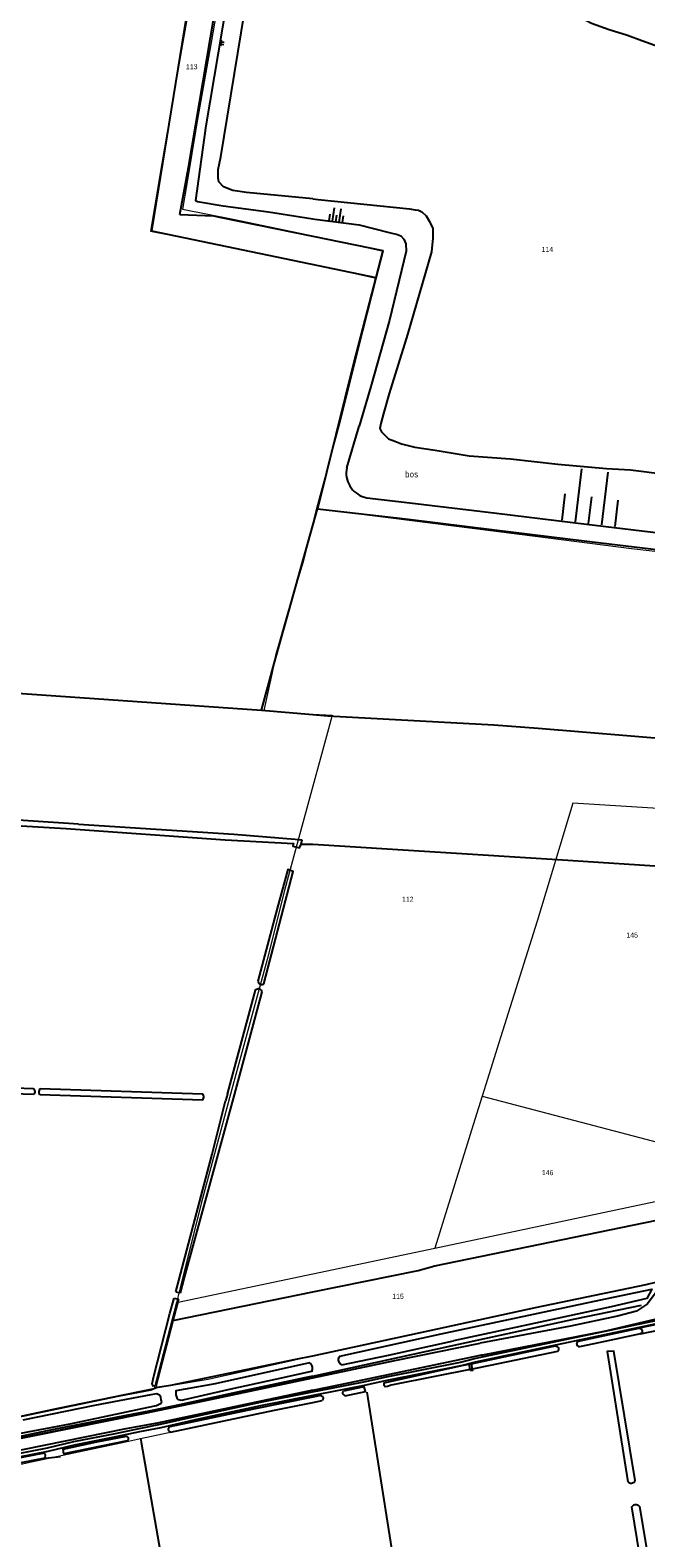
# Model space of a CAD drawing. Header units: metres. Extents: x 233829 to 239427, y 444283 to 448222.
# Tile 143 of 171: x 237899 to 238120, y 446230 to 446771. Entities that reach past the tile are written whole.
import ezdxf
from ezdxf.enums import TextEntityAlignment as Align

# ---------------------------------------------------------------- set-up
doc = ezdxf.new("R2010")
doc.units = ezdxf.units.M
doc.header["$MEASUREMENT"] = 0
for name, color, linetype in [('CULTUURAANDUIDING', 253, 'Continuous'), ('Goud-kadastrale grenzen', 13, 'Continuous'), ('HEK', 253, 'Continuous'), ('INSTEEKSLOOT', 153, 'Continuous'), ('KANTVERH', 253, 'Continuous'), ('KANTWATER', 153, 'Continuous'), ('KUNSTWERK', 253, 'Continuous'), ('OVERIGEAFSCH', 253, 'Continuous'), ('OVLIJNOBJ', 253, 'Continuous'), ('RASTER', 253, 'Continuous'), ('TALUD', 253, 'Continuous')]:
    doc.layers.add(name, color=color, linetype=linetype)
doc.layers.add('G01 kadestrale perceelsgrens', color=73, linetype='Continuous', lineweight=0)
doc.layers.add('Z01 perceelnummer', color=73, linetype='Continuous', lineweight=13)
doc.styles.get("Standard").update_dxf_attribs({"font": 'iso.shx'})
doc.styles.add('Styledgn001', font='dgn001.shx')

# ---------------------------------------------------------------- blocks, each defined once
blk = doc.blocks.new('TA', base_point=(75009.5, 300012))
for p, q in [((75009.5, 300012.5), (75010, 300012.5)), ((75009.5, 300012.25), (75010.5, 300012.25)), ((75009.5, 300012), (75010, 300012)), ((75009.5, 300011.75), (75010.5, 300011.75)), ((75009.5, 300011.5), (75010, 300011.5))]:
    blk.add_line(p, q)
blk = doc.blocks.new('A$C1532452F')
at = {"layer": 'G01 kadestrale perceelsgrens'}
for p, q in [((238001.267, 446599.069), (238000, 446593.987)), ((238000, 446499.506), (237994.57, 446479.818)), ((237994.57, 446479.818), (237989.885, 446462.609)), ((238060.733, 446388.355), (238129.047, 446370.464)), ((238043.739, 446333.944), (238122.832, 446350.659)), ((238000, 446324.7), (238043.739, 446333.944)), ((237951.047, 446314.354), (238000, 446324.7)), ((237951.047, 446314.354), (237943.032, 446283.52))]:
    blk.add_line(p, q, dxfattribs=at)
at = {"layer": 'G01 kadestrale perceelsgrens', "flags": 128}
for points in [[(237965.19, 446838.045), (237961.828, 446817.597), (237958.786, 446797.62), (237953.312, 446766.284), (237948.635, 446739.559), (237944.845, 446717.095), (237941.758, 446698.447), (237948.996, 446697.01), (237969.408, 446692.958), (237990.607, 446688.583), (238000, 446686.571)], [(237972.895, 446836.129), (237974.879, 446835.334), (237971.698, 446815.99), (237968.653, 446795.993), (237963.438, 446766.137), (237958.51, 446737.975), (237954.708, 446715.443), (237953.206, 446706.37), (237971.39, 446702.76), (237992.61, 446698.381), (238000, 446696.798)], [(238000, 446696.798), (238013.477, 446693.91), (238025.228, 446691.295), (238022.716, 446681.622)], [(238000, 446686.571), (238011.366, 446684.136), (238016.776, 446682.938), (238022.716, 446681.622)], [(238022.716, 446681.622), (238021.016, 446675.077), (238016.358, 446656.817), (238009.706, 446629.895), (238001.267, 446599.069)], [(238001.267, 446599.069), (238028.014, 446595.759), (238079.757, 446589.095), (238114.388, 446584.766), (238120.652, 446584.02), (238155.262, 446579.897), (238176.924, 446577.41), (238193.021, 446575.549)], [(238000, 446593.987), (237996.488, 446579.902), (237991.303, 446562.705), (237986.639, 446546.397), (237985.353, 446540.321), (237982.348, 446526.678), (237994.534, 446525.604), (238000, 446525.328)], [(237943.032, 446283.52), (237907.997, 446276.399), (237875.468, 446269.472)], [(238000, 446525.328), (238006.98, 446524.975), (238005.635, 446520.046), (238002.786, 446509.607), (238000, 446499.506)], [(238166.185, 446488.934), (238093.269, 446493.474), (238080.477, 446451.178), (238068.108, 446411.731), (238060.733, 446388.355)], [(237989.885, 446462.609), (237983.573, 446437.431), (237970.933, 446390.928), (237959.916, 446349.943), (237952.379, 446319.695)], [(238060.733, 446388.355), (238058.105, 446380.023), (238043.739, 446333.944)], [(237952.379, 446319.695), (237951.075, 446314.463), (237951.047, 446314.354)], [(238000, 446295.151), (237993.498, 446293.748), (237962.42, 446286.838), (237943.032, 446283.52)], [(237723.998, 446230.965), (237751.609, 446236.75), (237804.015, 446247.218), (237853.89, 446257.687), (237915.812, 446270.218), (237955.312, 446278.187), (238000, 446287.803)], [(238000, 446278.557), (237996.092, 446277.773), (237980.406, 446274.625), (237955.578, 446269.281), (237938.149, 446265.525), (237932.812, 446264.375), (237897.312, 446256.812), (237872.562, 446251.25), (237868.909, 446250.513), (237840.031, 446244.687), (237808.203, 446238.375), (237799.416, 446236.689)]]:
    blk.add_lwpolyline(points, dxfattribs=at)
at = {"layer": 'Z01 perceelnummer', "linetype": 'Continuous', "lineweight": 13, "style": 'Styledgn001'}
for s, p in [('113', (237956.525, 446757.435)), ('114', (238084.156, 446691.956)), ('112', (238034.066, 446458.978)), ('145', (238114.578, 446446.143)), ('146', (238084.24, 446360.963)), ('115', (238030.565, 446316.623))]:
    blk.add_text(s, height=1.8, dxfattribs=at).set_placement(p, align=Align.MIDDLE_CENTER)

msp = doc.modelspace()

# ---------------------------------------------------------------- linework, layer by layer
at = {"layer": 'HEK'}
for p, q in [((237944.11, 446284.04), (237948.99, 446284.82)), ((237904.01, 446258.56), (237909.44, 446259.24))]:
    msp.add_line(p, q, dxfattribs=at)
msp.add_lwpolyline([(238044.72, 446304.96), (238079.93, 446312.59), (238119.64, 446320.86), (238123.57, 446321.77)], dxfattribs=at)
at = {"layer": 'INSTEEKSLOOT'}
for p, q in [((237993.67, 446480.52), (237996.14, 446480.32)), ((237970.83, 446394.51), (237979.36, 446426.36)), ((237969.4, 446389.08), (237970.83, 446394.51)), ((237960.49, 446387), (237901.99, 446388.89)), ((237902.16, 446391.11), (237960.41, 446389.28)), ((237969.4, 446389.08), (237968.68, 446386.73)), ((237950.79, 446318.26), (237952.33, 446317.92)), ((237950.17, 446315.95), (237951.73, 446315.59)), ((238131.01, 446308.13), (238117.04, 446305.18)), ((238009.67, 446295.13), (238046, 446303.19)), ((238095.27, 446300.57), (238117.04, 446305.18)), ((238117.63, 446303.12), (238131.51, 446306.09)), ((238117.63, 446303.12), (238117.63, 446303.12)), ((238087.75, 446296.82), (238063.59, 446291.79)), ((238053.43, 446291.77), (238056.09, 446292.33)), ((238056.78, 446292.47), (238056.09, 446292.33)), ((238056.5, 446290.38), (238057.19, 446290.52)), ((238063.59, 446291.79), (238057.19, 446290.52)), ((238000, 446289.85), (237999.53, 446289.75)), ((238002.83, 446281.01), (238000, 446280.44)), ((238000, 446278.61), (238003.33, 446279.29)), ((238119.14, 446212.14), (238114.52, 446241.19)), ((238117.21, 446241.3), (238121.99, 446212.54))]:
    msp.add_line(p, q, dxfattribs=at)
for points in [[(237915.84, 446485.95), (237875.99, 446488.52), (237854.58, 446489.77), (237853.5, 446489.96), (237852.39, 446490.02), (237851.59, 446489.65), (237851.17, 446489.14), (237851.34, 446488.66), (237851.81, 446488.18), (237852.58, 446487.9), (237854.78, 446487.73), (237911.45, 446484.39)], [(237915.84, 446485.95), (237971.68, 446482.33), (237993.67, 446480.52)], [(237911.45, 446484.39), (237968.5, 446480.26), (237993.04, 446479.02), (237992.76, 446477.97), (237995.15, 446477.46), (237995.76, 446478.75), (237996.14, 446480.32)], [(237982.39, 446428.66), (237992.93, 446468.95), (237990.96, 446469.64), (237987.19, 446455.64), (237980.23, 446429.64)], [(237981.64, 446425.83), (237977.31, 446409.25), (237971.72, 446388.9)], [(237979.36, 446426.36), (237979.55, 446426.6), (237979.8, 446426.79), (237980.08, 446426.91), (237980.39, 446426.96), (237980.7, 446426.93), (237980.99, 446426.82), (237981.24, 446426.64), (237981.44, 446426.41), (237981.58, 446426.13), (237981.64, 446425.83)], [(237980.23, 446429.64), (237980.32, 446429.34), (237980.46, 446429.07), (237980.67, 446428.83), (237980.91, 446428.65), (237981.19, 446428.52), (237981.49, 446428.45), (237981.8, 446428.46), (237982.11, 446428.52), (237982.39, 446428.66)], [(237899.76, 446388.97), (237851.85, 446390.52), (237839.38, 446391.24), (237839.41, 446392.36), (237839.56, 446392.9), (237839.79, 446393.22), (237840.35, 446393.29), (237879.76, 446391.82), (237899.67, 446391.19)], [(237899.67, 446391.19), (237899.88, 446390.96), (237900.04, 446390.69), (237900.14, 446390.4), (237900.19, 446390.09), (237900.17, 446389.78), (237900.09, 446389.49), (237899.95, 446389.21), (237899.76, 446388.97)], [(237901.99, 446388.89), (237901.85, 446389.26), (237901.78, 446389.64), (237901.77, 446390.03), (237901.84, 446390.41), (237901.97, 446390.77), (237902.16, 446391.11)], [(237971.72, 446388.9), (237953.77, 446323.43), (237952.33, 446317.92)], [(237960.49, 446387), (237960.68, 446387.3), (237960.8, 446387.63), (237960.86, 446387.98), (237960.84, 446388.33), (237960.76, 446388.67), (237960.62, 446388.99), (237960.41, 446389.28)], [(237950.79, 446318.26), (237963.89, 446367.63), (237968.68, 446386.73)], [(238046, 446303.19), (238104.97, 446315.74), (238121.66, 446319.21), (238119.88, 446315.83), (238107.01, 446312.81), (238071.05, 446305.12), (238050.43, 446300.67)], [(237951.73, 446315.59), (237949.73, 446307.93), (237943.63, 446284.56), (237942.71, 446284.43), (237942.34, 446285.36), (237942.57, 446286.32), (237942.83, 446287.47), (237948.7, 446310.43), (237950.17, 446315.95)], [(238117.63, 446303.12), (238103.1, 446300.02), (238095.72, 446298.48)], [(238117.04, 446305.18), (238117.3, 446305.16), (238117.56, 446305.08), (238117.79, 446304.94), (238117.98, 446304.75), (238118.11, 446304.52), (238118.19, 446304.26), (238118.2, 446303.99), (238118.14, 446303.72), (238118.02, 446303.48), (238117.85, 446303.28), (238117.63, 446303.12)], [(238010.42, 446292.05), (238027.11, 446295.58), (238050.43, 446300.67)], [(238056.78, 446292.47), (238085.9, 446298.59), (238087.09, 446298.84)], [(238087.09, 446298.84), (238087.36, 446298.8), (238087.62, 446298.69), (238087.83, 446298.52), (238088.01, 446298.31), (238088.12, 446298.06), (238088.18, 446297.79), (238088.16, 446297.52), (238088.08, 446297.26), (238087.94, 446297.02), (238087.75, 446296.82)], [(238095.72, 446298.48), (238095.46, 446298.56), (238095.22, 446298.7), (238095.02, 446298.89), (238094.88, 446299.12), (238094.79, 446299.38), (238094.77, 446299.65), (238094.81, 446299.92), (238094.91, 446300.17), (238095.07, 446300.39), (238095.27, 446300.57)], [(238115.66, 446250.61), (238107.95, 446296.96), (238105.65, 446296.86), (238113.09, 446250.16)], [(237998.84, 446292.73), (237964.96, 446285.22), (237950.87, 446282.74), (237950.83, 446281.31), (237951.21, 446280.29), (237951.67, 446279.68), (237952.23, 446279.47), (237953.05, 446279.38), (237953.39, 446279.52), (237969.64, 446283.27), (237990.36, 446287.81), (237999.53, 446289.75)], [(237999.53, 446289.75), (237999.71, 446290.08), (237999.84, 446290.44), (237999.89, 446290.82), (237999.87, 446291.2), (237999.79, 446291.57), (237999.64, 446291.92), (237999.42, 446292.24), (237999.15, 446292.51), (237998.84, 446292.73)], [(238010.42, 446292.05), (238010.1, 446292.22), (238009.81, 446292.45), (238009.57, 446292.73), (238009.39, 446293.05), (238009.27, 446293.4), (238009.22, 446293.76), (238009.23, 446294.13), (238009.31, 446294.49), (238009.46, 446294.83), (238009.67, 446295.13)], [(238056.5, 446290.38), (238043.8, 446287.86), (238028.09, 446284.72), (238026.8, 446284.25), (238025.9, 446284.16), (238025.59, 446284.7), (238025.64, 446285.62), (238053.43, 446291.77)], [(237945.74, 446278.81), (237945.61, 446279.56), (237945.4, 446280.48), (237944.98, 446281.17), (237943.96, 446281.67), (237941.87, 446281.36), (237921.64, 446277.48), (237895.88, 446272.17)], [(238000, 446280.44), (237978.68, 446276.16), (237948.66, 446269.84)], [(238002.83, 446281.01), (238003.08, 446280.95), (238003.3, 446280.83), (238003.48, 446280.65), (238003.61, 446280.44), (238003.68, 446280.19), (238003.68, 446279.94), (238003.62, 446279.7), (238003.51, 446279.48), (238003.33, 446279.29)], [(238011.56, 446280.98), (238011.29, 446281.1), (238011.07, 446281.29), (238010.9, 446281.53), (238010.8, 446281.8), (238010.78, 446282.09), (238010.83, 446282.38), (238010.96, 446282.64)], [(238011.56, 446280.98), (238018.93, 446282.49), (238018.42, 446284.14), (238010.96, 446282.64)], [(237720.32, 446232.56), (237723.24, 446232.48), (237731.08, 446233.96), (237782.94, 446244.76), (237816.15, 446251.61), (237854.86, 446259.44), (237886.16, 446265.88), (237912.86, 446270.96), (237938.79, 446276.4), (237943.92, 446277.53), (237945.56, 446278.35), (237945.59, 446278.45), (237945.74, 446278.81)], [(237948.86, 446267.91), (237986.19, 446275.78), (238000, 446278.61)], [(237948.86, 446267.91), (237948.63, 446268.07), (237948.43, 446268.28), (237948.3, 446268.54), (237948.24, 446268.82), (237948.24, 446269.1), (237948.32, 446269.38), (237948.46, 446269.63), (237948.66, 446269.84)], [(237933.39, 446264.82), (237910.6, 446260.18), (237910.41, 446261.78), (237922.51, 446264.49), (237933.12, 446266.48)], [(237933.12, 446266.48), (237933.35, 446266.36), (237933.53, 446266.19), (237933.67, 446265.97), (237933.74, 446265.73), (237933.75, 446265.47), (237933.69, 446265.23), (237933.57, 446265), (237933.39, 446264.82)], [(237904.09, 446259.71), (237903.59, 446260.42), (237888.17, 446257.41), (237879.97, 446255.6), (237872.19, 446253.94), (237848.9, 446248.98), (237804.2, 446239.45), (237803.63, 446238.9), (237803.96, 446237.95), (237818.24, 446240.81), (237848.77, 446247.18), (237867.23, 446250.95), (237878.38, 446253.21), (237881.14, 446254.43), (237883.11, 446254.56), (237884.8, 446254.81), (237886.29, 446255.25), (237895.3, 446257.04), (237903.88, 446258.77), (237904.09, 446259.71)], [(238113.09, 446250.16), (238113.35, 446249.93), (238113.65, 446249.77), (238113.98, 446249.67), (238114.33, 446249.65), (238114.67, 446249.71), (238114.98, 446249.85), (238115.26, 446250.05), (238115.49, 446250.3), (238115.66, 446250.61)], [(238114.52, 446241.19), (238114.7, 446241.45), (238114.94, 446241.67), (238115.21, 446241.84), (238115.51, 446241.94), (238115.83, 446241.99), (238116.15, 446241.97), (238116.46, 446241.89), (238116.75, 446241.74), (238117, 446241.54), (238117.21, 446241.3)]]:
    msp.add_lwpolyline(points, dxfattribs=at)
at = {"layer": 'KANTVERH'}
for q in [(238060.96, 446295.65), (238060.87, 446294.9)]:
    msp.add_line((238060.67, 446295.59), q, dxfattribs=at)
for points in [[(238158.56, 446427.3), (238125.55, 446322.86), (238123.18, 446318.07), (238120.1, 446313.89), (238116.17, 446311.31), (238109.29, 446309.55), (238092.48, 446305.97), (238060.02, 446299.82)], [(238000.12, 446281.18), (238006.3, 446282.41), (238018.53, 446284.76), (238026.63, 446286.61), (238053.27, 446291.81), (238058.33, 446293.14), (238127.43, 446307.68), (238185.81, 446319.98), (238243.33, 446331.62), (238331.6, 446349.5), (238417.3, 446366.91), (238433.1, 446370.6), (238484.69, 446380.97)], [(238060.87, 446294.9), (238127.19, 446308.85), (238185.56, 446321.15), (238243.09, 446332.79), (238331.36, 446350.67), (238417.06, 446368.09), (238432.83, 446371.77), (238484.46, 446382.15)], [(238060.96, 446295.65), (238105.13, 446304.29), (238121.23, 446308.02), (238149.66, 446314.37), (238187.89, 446322.21), (238230.94, 446330.88), (238331.99, 446351.84), (238349.57, 446355.29), (238426.1, 446370.77), (238433.54, 446372.67), (238467.35, 446379.14)], [(238000, 446287.38), (238029.46, 446293.59), (238060.02, 446299.82)], [(237999.88, 446282.36), (238006.07, 446283.58), (238018.29, 446285.94), (238026.4, 446287.78), (238052.97, 446292.97)], [(238000, 446282.95), (238012.79, 446285.65), (238060.67, 446295.59)], [(238052.97, 446292.97), (238058.05, 446294.31), (238060.87, 446294.9)], [(237700.42, 446217.87), (237705.11, 446236.24), (237705.59, 446232.65), (237706.64, 446230.06), (237708.01, 446228.83), (237708.93, 446228.3), (237709.83, 446227.96), (237710.65, 446227.96), (237711.61, 446227.96), (237717.13, 446228.66), (237725.02, 446230.41), (237732.31, 446231.97), (237754.92, 446236.67), (237786.52, 446243.28), (237824.66, 446251.05), (237887.57, 446264.23), (237939.78, 446274.7), (237960.99, 446279.16), (238000, 446287.38)], [(238000, 446282.95), (237944.13, 446271.2), (237932.91, 446269.14), (237873.95, 446257.14), (237830.22, 446247.82), (237803.05, 446242.42), (237771.39, 446235.5), (237733.12, 446227.7), (237721.54, 446224.8), (237722.89, 446224.33), (237724.57, 446224.44), (237725.51, 446224.71), (237725.69, 446224.79)], [(237725.69, 446224.79), (237761.8, 446232.54), (237808.66, 446242.39), (237843.77, 446249.84), (237877.26, 446256.89), (237888.85, 446259.22), (237904.74, 446262.33), (237914.25, 446264.58), (237929.16, 446267.49), (237937.6, 446269.29), (237945.27, 446270.77), (237958.75, 446273.82), (237981.18, 446278.67), (237999.88, 446282.36)], [(237726.2, 446223.86), (237762.05, 446231.37), (237808.91, 446241.22), (237844.02, 446248.67), (237877.5, 446255.71), (237889.08, 446258.04), (237904.99, 446261.16), (237914.5, 446263.41), (237929.41, 446266.32), (237937.88, 446268.12), (237945.53, 446269.6), (237959.01, 446272.65), (237981.35, 446277.48), (238000.12, 446281.18)]]:
    msp.add_lwpolyline(points, dxfattribs=at)
at = {"layer": 'KANTWATER'}
for points in [[(238000, 446710.08), (237976.22, 446712.31), (237971.22, 446713.05), (237967.88, 446714.41), (237966.27, 446716.21), (237966, 446717.78), (237966.02, 446720.61), (237966.97, 446725.18), (237974.25, 446769.58), (237982.36, 446818.92), (237983.65, 446825.78), (237982.85, 446828.72), (237981.26, 446830.39), (237980.36, 446831.58)], [(238000, 446817.37), (238001.44, 446816.28), (238006.76, 446813.14), (238010.94, 446810.88), (238015.27, 446809.4), (238020.24, 446807.21), (238030.17, 446803.29), (238039.16, 446798.86), (238050.21, 446794.05), (238054.59, 446792.38), (238058.16, 446790.93), (238060.3, 446789.41), (238062.35, 446788.88), (238063.93, 446788.67), (238065.36, 446788.42), (238078.99, 446783.38), (238088.73, 446778.81), (238094.63, 446775.97), (238100.03, 446773.05), (238106.34, 446770.76), (238112.93, 446768.77), (238118.08, 446766.82), (238124.36, 446764.53)], [(238000, 446710.08), (238001.95, 446709.89), (238034.69, 446706.46), (238036.71, 446706.1), (238037.89, 446706), (238039.08, 446705.4), (238040.67, 446704.03), (238041.84, 446702.01), (238043.04, 446699.41), (238043.09, 446695.96), (238042.52, 446691.07), (238033.9, 446661.51), (238027.38, 446640.32), (238025.34, 446633.16), (238024.36, 446629.49), (238024.08, 446627.76), (238024.61, 446626.52), (238027.18, 446624.03), (238029.36, 446623.19), (238031.77, 446622.24), (238036.62, 446621.06), (238043.87, 446619.94), (238056.04, 446617.92), (238070.98, 446616.9), (238087.91, 446614.96), (238105.34, 446613.44), (238113.94, 446612.88), (238126.37, 446611.39)]]:
    msp.add_lwpolyline(points, dxfattribs=at)
at = {"layer": 'KUNSTWERK'}
for p, q in [((238056.5, 446290.38), (238056.09, 446292.33)), ((238056.61, 446289.87), (238056.5, 446290.38)), ((238056.78, 446292.47), (238057.19, 446290.52))]:
    msp.add_line(p, q, dxfattribs=at)
for points in [[(238056.09, 446292.33), (238056.06, 446292.5), (238056.74, 446292.65), (238056.78, 446292.47)], [(238057.19, 446290.52), (238057.29, 446290.01), (238056.61, 446289.87)]]:
    msp.add_lwpolyline(points, dxfattribs=at)
at = {"layer": 'OVERIGEAFSCH'}
msp.add_line((238000, 446288.04), (238049.62, 446298.83), dxfattribs=at)
for points in [[(238049.62, 446298.83), (238094.14, 446308.51), (238117.88, 446313.41)], [(238000, 446288.04), (237996.96, 446287.38), (237969.62, 446281.51), (237952.14, 446277.73), (237941.69, 446275.62), (237907.55, 446268.96), (237870.43, 446261.26), (237828.43, 446252.38), (237798.88, 446246.51), (237773.13, 446240.85), (237745.42, 446235.29), (237728.23, 446231.78), (237724.16, 446231.03), (237721.04, 446230.85), (237717.75, 446231.14), (237715.41, 446231.82), (237713.88, 446232.75), (237712.73, 446233.67), (237711.87, 446234.68), (237710.73, 446236.27), (237710.12, 446237.64), (237709.94, 446238.78), (237709.65, 446241.37), (237709.66, 446243.86)], [(237930.47, 446280.95), (237941.8, 446283.14), (237944.11, 446284.04)]]:
    msp.add_lwpolyline(points, dxfattribs=at)
at = {"layer": 'OVLIJNOBJ'}
msp.add_line((238012.2, 446613.67), (238016.6, 446628.65), dxfattribs=at)
for points in [[(237952.25, 446704.45), (237955.35, 446721.27), (237965.91, 446783.61), (237973.18, 446835.94)], [(237976.76, 446834.34), (237976.46, 446832.14), (237974.76, 446819.89), (237972.03, 446797.89), (237961.58, 446736.32), (237957.84, 446709.53), (237958.63, 446709.11), (237967.83, 446707.63), (237984.09, 446705.41), (238000, 446702.92)], [(238000, 446702.92), (238000.73, 446702.8), (238016.59, 446700.74), (238027.4, 446698.02), (238030.35, 446697.25), (238031.55, 446696.8), (238032.64, 446695.61), (238033.39, 446693.99), (238033.49, 446691.35), (238027.55, 446666.58), (238020.79, 446642.87), (238016.6, 446628.65)], [(238012.2, 446613.67), (238012.05, 446612.84), (238011.99, 446611.99), (238012, 446611.15), (238012.1, 446610.31), (238012.27, 446609.48), (238012.52, 446608.68), (238012.85, 446607.9), (238013.25, 446607.15), (238013.71, 446606.45), (238014.24, 446605.79), (238014.84, 446605.19), (238015.48, 446604.64), (238016.17, 446604.16), (238016.91, 446603.74), (238017.68, 446603.4), (238018.48, 446603.13), (238019.31, 446602.94)], [(238019.31, 446602.94), (238034.85, 446601.16), (238065.93, 446597.37), (238098.2, 446593.43), (238130.93, 446589.49), (238178.43, 446583.71), (238188.81, 446582.35)]]:
    msp.add_lwpolyline(points, dxfattribs=at)
at = {"layer": 'RASTER'}
for p, q in [((237981.62, 446526.83), (238000, 446525.24)), ((237949.73, 446307.93), (238000, 446318.18)), ((238000, 446295.34), (238044.72, 446304.96))]:
    msp.add_line(p, q, dxfattribs=at)
for points in [[(237964.8, 446838.41), (237942.11, 446698.6), (238022.55, 446681.84)], [(237952.25, 446704.45), (237964.36, 446703.98), (237967.04, 446703.39), (238000, 446696.69)], [(238000, 446696.69), (238025.09, 446691.6), (238022.55, 446681.84)], [(238022.55, 446681.84), (238014.65, 446651.51), (238001.66, 446598.92)], [(238000, 446593.03), (238001.66, 446598.92), (238034.15, 446595.2), (238065.2, 446591.41), (238097.35, 446587.49), (238130.21, 446583.53), (238177.68, 446577.76), (238195.69, 446575.4), (238201.23, 446574.86), (238182.71, 446513.06)], [(237854.12, 446535.02), (237892.27, 446532.99), (237981.62, 446526.83), (237986.08, 446543.46), (238000, 446593.03)], [(238000, 446525.24), (238005.32, 446524.78), (238064.89, 446521.51), (238080.87, 446520.27), (238130.02, 446516.2), (238174.39, 446513.41), (238182.71, 446513.06), (238170.45, 446467.66)], [(237833.07, 446469.09), (237831.87, 446457.65), (237812.17, 446459.84), (237814.2, 446480.78), (237792.8, 446482.62), (237794.01, 446492.79), (237774.11, 446495.27), (237770.52, 446479.66), (237762.09, 446442.44), (237760.86, 446436.41), (237746.98, 446373.64), (237742.42, 446354.81), (237726.87, 446284.39), (237718.71, 446248.23), (237717.56, 446243.66), (237717.84, 446241.12), (237718.76, 446239.72), (237720.86, 446238.29), (237725.94, 446239.08), (237777.41, 446249.16), (237839.02, 446261.68), (237900.65, 446274.79), (237930.47, 446280.95)], [(237995.76, 446478.75), (237999.23, 446478.77), (238000, 446478.72)], [(238000, 446478.72), (238087.78, 446473.29), (238161.39, 446468.45), (238170.45, 446467.66), (238156.51, 446424.73), (238131.59, 446345.6)], [(238000, 446318.18), (238037.77, 446325.88), (238043.82, 446327.59), (238131.59, 446345.6), (238123.57, 446321.77)], [(237948.99, 446284.82), (237993.93, 446294.04), (238000, 446295.34)], [(238019.38, 446282.28), (238032.17, 446201.28), (238043.49, 446131.59)], [(237938.08, 446265.77), (237938.39, 446264.35), (237950.13, 446197.12), (237962.57, 446119.32), (237962.97, 446115.49)]]:
    msp.add_lwpolyline(points, dxfattribs=at)

# ---------------------------------------------------------------- block references
at = {"layer": 'Goud-kadastrale grenzen', "linetype": 'Continuous'}
msp.add_blockref('A$C1532452F', (0, 0), dxfattribs=at)
at = {"layer": 'TALUD'}
for p, xscale, yscale, rotation in [((237966.62, 446766.09), 1.49, 1.49, 350.6197999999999), ((238008.26, 446701.89), 4.83, 4.83, 82.2322), ((238098.95, 446593.74), 19.11, 19.11, 83.15229999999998)]:
    msp.add_blockref('TA', p, dxfattribs=dict(at, xscale=xscale, yscale=yscale, rotation=rotation))

# ---------------------------------------------------------------- texts
at = {"layer": 'CULTUURAANDUIDING'}
msp.add_text('bos', height=2.5, dxfattribs=at).set_placement((238033.07, 446610.2))

doc.saveas('drawing.dxf')
